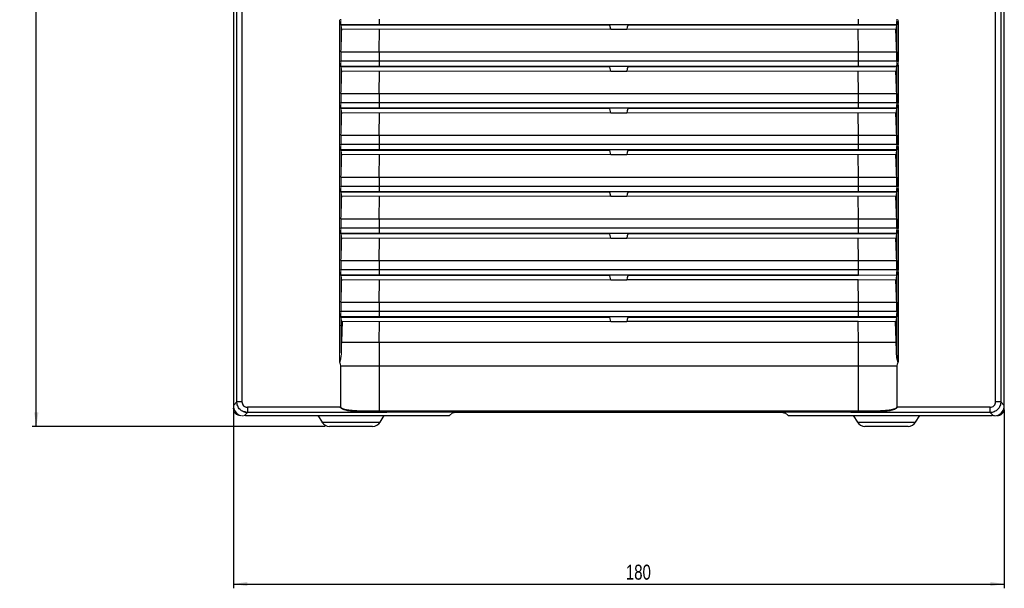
# Model space of a CAD drawing. Header units: millimetres. Extents: x -83 to 754, y -51 to 907.
# Tile 1 of 8: x -83 to 147, y -51 to 81. Entities that reach past the tile are written whole.
import ezdxf

# ---------------------------------------------------------------- set-up
doc = ezdxf.new("R2010")
doc.units = ezdxf.units.MM
doc.layers.add('DRAWINGS', color=7, linetype='Continuous')
doc.styles.add('SLDTEXTSTYLE0', font='TXT', dxfattribs={"width": 0.75})
doc.dimstyles.new('SLDDIMSTYLE0', dxfattribs={"dimtxt": 3.5, "dimasz": 3.302, "dimexe": 0, "dimexo": 0.0625, "dimgap": 0.875, "dimtad": 0, "dimtih": 1, "dimtoh": 1, "dimdec": 0, "dimrnd": 1e-09, "dimzin": 12, "dimdsep": 46, "dimtxsty": 'SLDTEXTSTYLE0', "dimsah": 1, "dimcen": 0.09, "dimadec": 0, "dimazin": 3, "dimtfac": 1, "dimtdec": 0, "dimtofl": 0, "dimtmove": 0, "dimatfit": 3, "dimfxl": 1, "dimfrac": 2, "dimtolj": 1, "dimtzin": 12, "dimarcsym": 0})

# ---------------------------------------------------------------- blocks, each defined once
blk = doc.blocks.new('_D')
at = {"layer": 'DRAWINGS'}
for p, q in [((-32.99, -9.58), (-32.99, -51.25)), ((147.01, -9.58), (147.01, -51.25)), ((-32.99, -50.25), (147.01, -50.25))]:
    blk.add_line(p, q, dxfattribs=at)
for points in [[(-32.99, -50.25), (-29.69, -50.75), (-29.69, -49.74)], [(147.01, -50.25), (143.71, -49.74), (143.71, -50.75)]]:
    blk.add_solid(points, dxfattribs=at)
at = {"layer": 'DRAWINGS', "insert": (58.64, -45.73), "char_height": 3.5, "attachment_point": 1, "style": 'SLDTEXTSTYLE0'}
blk.add_mtext('180', dxfattribs=at)
blk = doc.blocks.new('_D_1')
at = {"layer": 'DRAWINGS'}
for p, q in [((-31.5, 326.93), (-79.99, 326.93)), ((-78.99, 326.93), (-78.99, 157.6)), ((-78.99, -13.47), (-78.99, 152.05)), ((-11.52, -13.47), (-79.99, -13.47))]:
    blk.add_line(p, q, dxfattribs=at)
for points in [[(-78.99, 326.93), (-79.5, 323.63), (-78.48, 323.63)], [(-78.99, -13.47), (-78.48, -10.17), (-79.5, -10.17)]]:
    blk.add_solid(points, dxfattribs=at)
at = {"layer": 'DRAWINGS', "insert": (-82.87, 156.56), "char_height": 3.5, "attachment_point": 1, "style": 'SLDTEXTSTYLE0'}
blk.add_mtext('340', dxfattribs=at)

msp = doc.modelspace()

# ---------------------------------------------------------------- linework, layer by layer
at = {"color": 7, "linetype": 'Continuous', "lineweight": 25}
for p, q in [((-32.99, 279.05), (-32.99, -8.58)), ((147.01, -8.58), (147.01, 279.05)), ((-32.17, -7.76), (-32.17, 276.61)), ((-30.97, 276.5), (-30.97, -7.76)), ((144.99, -7.76), (144.99, 276.5)), ((146.19, 276.61), (146.19, -7.76)), ((121.95, 71.67), (121.95, 81.01)), ((122.25, 81.01), (122.25, 71.67)), ((1.04, 80.24), (-7.89, 80.24)), ((-7.87, 80.13), (-7.89, 80.24)), ((112.97, 80.24), (1.04, 80.24)), ((1.05, 80.13), (1.04, 80.24)), ((1.05, 73.92), (1.14, 79.17)), ((55.11, 79.17), (54.94, 80.08)), ((55.11, 79.17), (58.9, 79.17)), ((112.96, 73.92), (112.88, 79.17)), ((112.96, 80.13), (112.97, 80.24)), ((121.91, 80.24), (112.97, 80.24)), ((121.89, 80.13), (121.91, 80.24)), ((-7.87, 73.92), (1.05, 73.92)), ((1.05, 73.92), (112.96, 73.92)), ((112.96, 73.92), (121.89, 73.92)), ((-7.93, 71.83), (1.03, 71.83)), ((1.03, 71.83), (112.99, 71.83)), ((112.99, 71.83), (121.94, 71.83)), ((1.04, 70.51), (-7.89, 70.51)), ((-7.87, 70.4), (-7.89, 70.51)), ((112.97, 70.51), (1.04, 70.51)), ((1.05, 70.4), (1.04, 70.51)), ((1.05, 64.18), (1.14, 69.44)), ((55.11, 69.44), (54.94, 70.34)), ((55.11, 69.44), (58.9, 69.44)), ((112.96, 64.18), (112.88, 69.44)), ((112.96, 70.4), (112.97, 70.51)), ((121.91, 70.51), (112.97, 70.51)), ((121.89, 70.4), (121.91, 70.51)), ((121.95, 61.93), (121.95, 70.78)), ((122.25, 70.78), (122.25, 61.93)), ((-7.93, 62.09), (1.03, 62.09)), ((-7.87, 64.18), (1.05, 64.18)), ((1.03, 62.09), (112.99, 62.09)), ((1.05, 64.18), (112.96, 64.18)), ((112.96, 64.18), (121.89, 64.18)), ((112.99, 62.09), (121.94, 62.09)), ((1.04, 60.77), (-7.89, 60.77)), ((-7.87, 60.66), (-7.89, 60.77)), ((112.97, 60.77), (1.04, 60.77)), ((1.05, 60.66), (1.04, 60.77)), ((55.11, 59.7), (54.94, 60.61)), ((112.96, 60.66), (112.97, 60.77)), ((121.91, 60.77), (112.97, 60.77)), ((121.89, 60.66), (121.91, 60.77)), ((121.95, 61.04), (121.95, 61.53)), ((121.95, 52.2), (121.95, 61.04)), ((121.95, 61.04), (122.25, 61.04)), ((122.25, 61.53), (122.25, 61.04)), ((122.25, 61.04), (122.25, 52.2)), ((1.05, 54.44), (1.14, 59.7)), ((55.11, 59.7), (58.9, 59.7)), ((112.96, 54.44), (112.88, 59.7)), ((-7.87, 54.44), (1.05, 54.44)), ((1.05, 54.44), (112.96, 54.44)), ((112.96, 54.44), (121.89, 54.44)), ((-7.93, 52.35), (1.03, 52.35)), ((1.04, 51.03), (-7.89, 51.03)), ((-7.87, 50.92), (-7.89, 51.03)), ((1.03, 52.35), (112.99, 52.35)), ((112.97, 51.03), (1.04, 51.03)), ((1.05, 50.92), (1.04, 51.03)), ((55.11, 49.96), (54.94, 50.87)), ((112.96, 50.92), (112.97, 51.03)), ((121.91, 51.03), (112.97, 51.03)), ((112.99, 52.35), (121.94, 52.35)), ((121.89, 50.92), (121.91, 51.03)), ((121.95, 51.3), (121.95, 51.8)), ((121.95, 42.46), (121.95, 51.3)), ((121.95, 51.3), (122.25, 51.3)), ((122.25, 51.8), (122.25, 51.3)), ((122.25, 51.3), (122.25, 42.46)), ((1.05, 44.71), (1.14, 49.96)), ((55.11, 49.96), (58.9, 49.96)), ((112.96, 44.71), (112.88, 49.96)), ((-7.87, 44.71), (1.05, 44.71)), ((1.05, 44.71), (112.96, 44.71)), ((112.96, 44.71), (121.89, 44.71)), ((-7.93, 42.61), (1.03, 42.61)), ((1.03, 42.61), (112.99, 42.61)), ((112.99, 42.61), (121.94, 42.61)), ((121.95, 41.56), (121.95, 42.06)), ((121.95, 41.56), (122.25, 41.56)), ((121.95, 32.72), (121.95, 41.56)), ((122.25, 42.06), (122.25, 41.56)), ((122.25, 41.56), (122.25, 32.72)), ((1.04, 41.29), (-7.89, 41.29)), ((-7.87, 41.18), (-7.89, 41.29)), ((112.97, 41.29), (1.04, 41.29)), ((1.05, 41.18), (1.04, 41.29)), ((1.05, 34.97), (1.14, 40.22)), ((55.11, 40.22), (54.94, 41.13)), ((55.11, 40.22), (58.9, 40.22)), ((112.96, 34.97), (112.88, 40.22)), ((112.96, 41.18), (112.97, 41.29)), ((121.91, 41.29), (112.97, 41.29)), ((121.89, 41.18), (121.91, 41.29)), ((-7.87, 34.97), (1.05, 34.97)), ((1.05, 34.97), (112.96, 34.97)), ((112.96, 34.97), (121.89, 34.97)), ((-7.93, 32.87), (1.03, 32.87)), ((1.03, 32.87), (112.99, 32.87)), ((112.99, 32.87), (121.94, 32.87)), ((121.95, 31.82), (121.95, 32.32)), ((122.25, 32.32), (122.25, 31.82)), ((1.04, 31.55), (-7.89, 31.55)), ((-7.87, 31.44), (-7.89, 31.55)), ((112.97, 31.55), (1.04, 31.55)), ((1.05, 31.44), (1.04, 31.55)), ((1.05, 25.23), (1.14, 30.48)), ((55.11, 30.48), (54.94, 31.39)), ((55.11, 30.48), (58.9, 30.48)), ((112.96, 25.23), (112.88, 30.48)), ((112.96, 31.44), (112.97, 31.55)), ((121.91, 31.55), (112.97, 31.55)), ((121.89, 31.44), (121.91, 31.55)), ((121.95, 31.82), (122.25, 31.82)), ((121.95, 22.98), (121.95, 31.82)), ((122.25, 31.82), (122.25, 22.98)), ((-7.93, 23.14), (1.03, 23.14)), ((-7.87, 25.23), (1.05, 25.23)), ((1.03, 23.14), (112.99, 23.14)), ((1.05, 25.23), (112.96, 25.23)), ((112.96, 25.23), (121.89, 25.23)), ((112.99, 23.14), (121.94, 23.14)), ((1.04, 21.82), (-7.89, 21.82)), ((-7.87, 21.71), (-7.89, 21.82)), ((112.97, 21.82), (1.04, 21.82)), ((1.05, 21.71), (1.04, 21.82)), ((1.05, 15.49), (1.14, 20.75)), ((55.11, 20.75), (54.94, 21.65)), ((55.11, 20.75), (58.9, 20.75)), ((112.88, 20.75), (58.9, 20.75)), ((112.96, 21.71), (59.28, 21.71)), ((112.96, 15.49), (112.88, 20.75)), ((121.95, 22.09), (121.95, 22.58)), ((121.95, 13.24), (121.95, 22.09)), ((121.95, 22.09), (122.25, 22.09)), ((122.25, 22.58), (122.25, 22.09)), ((122.25, 22.09), (122.25, 13.24)), ((-7.87, 15.49), (1.05, 15.49)), ((1.05, 15.49), (112.96, 15.49)), ((112.96, 15.49), (121.89, 15.49)), ((-7.93, 13.4), (1.03, 13.4)), ((1.04, 12.08), (-7.89, 12.08)), ((-7.87, 11.97), (-7.89, 12.08)), ((1.03, 13.4), (112.99, 13.4)), ((112.97, 12.08), (1.04, 12.08)), ((1.05, 11.97), (1.04, 12.08)), ((55.11, 11.01), (54.94, 11.92)), ((112.96, 11.97), (59.28, 11.97)), ((112.96, 11.97), (112.97, 12.08)), ((121.91, 12.08), (112.97, 12.08)), ((112.99, 13.4), (121.94, 13.4)), ((121.89, 11.97), (121.91, 12.08)), ((121.95, 13.24), (122.25, 13.24)), ((121.95, 12.84), (122.25, 12.84)), ((121.95, 12.35), (121.95, 12.84)), ((121.95, 12.35), (122.25, 12.35)), ((121.95, 3.58), (121.95, 12.35)), ((122.25, 12.84), (122.25, 12.35)), ((122.25, 12.35), (122.25, 1.52)), ((1.06, 6.21), (1.14, 11.01)), ((55.11, 11.01), (58.9, 11.01)), ((112.88, 11.01), (58.9, 11.01)), ((112.96, 6.21), (112.88, 11.01)), ((-7.68, 6.21), (1.06, 6.21)), ((1.06, 6.21), (112.96, 6.21)), ((112.96, 6.21), (121.7, 6.21)), ((-7.93, 2.15), (-8.15, 2.15)), ((-7.99, 1.96), (-8.15, 1.96)), ((1.02, 0.59), (-7.92, 0.59)), ((113, 0.59), (1.02, 0.59)), ((1.02, 0.59), (1.02, -9.88)), ((113, -9.88), (113, 0.59)), ((121.94, 0.59), (113, 0.59)), ((122.1, 1.96), (122.02, 1.96)), ((-32.99, -8.58), (-32.17, -7.76)), ((-30.97, -7.76), (-32.17, -7.76)), ((146.19, -7.76), (144.99, -7.76)), ((146.19, -7.76), (147.01, -8.58)), ((-31.26, -10.97), (-31.21, -10.97)), ((-30.66, -10.98), (-30.72, -11.04)), ((-30.66, -9.97), (-30.16, -9.97)), ((-29.67, -10.25), (-30.39, -10.97)), ((-30.16, -10.97), (17.49, -10.97)), ((-13.25, -10.97), (-12.29, -12.49)), ((1.31, -12.49), (2.26, -10.97)), ((17.49, -10.97), (18.19, -10.3)), ((95.83, -10.3), (96.53, -10.97)), ((96.53, -10.97), (144.17, -10.97)), ((111.75, -10.97), (112.71, -12.49)), ((126.31, -12.49), (127.26, -10.97)), ((144.41, -10.97), (143.69, -10.25)), ((144.73, -11.04), (144.67, -10.98)), ((145.27, -10.97), (145.23, -10.97)), ((-5.49, -13.47), (-10.52, -13.47)), ((-0.47, -13.47), (-5.49, -13.47)), ((119.51, -13.47), (114.48, -13.47)), ((124.53, -13.47), (119.51, -13.47))]:
    msp.add_line(p, q, dxfattribs=at)
at = {"color": 144, "linetype": 'Continuous', "lineweight": 18}
for p, q in [((-32.99, 277.98), (-32.99, 4.03)), ((147.01, 277.98), (147.01, 4.03)), ((-8.24, 71.67), (-8.24, 81.01)), ((-7.93, 81.01), (-7.93, 71.67)), ((122.25, 81.01), (121.95, 81.01)), ((1.05, 80.13), (-7.87, 80.13)), ((1.14, 79.17), (-7.68, 79.17)), ((54.74, 80.13), (1.05, 80.13)), ((1.14, 79.17), (55.11, 79.17)), ((112.88, 79.17), (58.9, 79.17)), ((112.96, 80.13), (59.28, 80.13)), ((112.88, 79.17), (121.69, 79.17)), ((112.96, 80.13), (121.89, 80.13)), ((-8.24, 70.78), (-8.24, 71.27)), ((-7.93, 71.27), (-7.93, 70.78)), ((122.25, 71.67), (121.95, 71.67)), ((121.95, 70.78), (121.95, 71.27)), ((122.25, 71.27), (122.25, 70.78)), ((-8.24, 61.93), (-8.24, 70.78)), ((-7.93, 70.78), (-7.93, 61.93)), ((1.05, 70.4), (-7.87, 70.4)), ((1.14, 69.44), (-7.68, 69.44)), ((54.74, 70.4), (1.05, 70.4)), ((1.14, 69.44), (55.11, 69.44)), ((112.88, 69.44), (58.9, 69.44)), ((112.96, 70.4), (59.28, 70.4)), ((112.88, 69.44), (121.69, 69.44)), ((112.96, 70.4), (121.89, 70.4)), ((122.25, 70.78), (121.95, 70.78)), ((-8.24, 61.04), (-8.24, 61.53)), ((-8.24, 61.31), (-8.19, 60.78)), ((-8.24, 52.2), (-8.24, 61.04)), ((-8.19, 60.78), (-8.24, 60.68)), ((-7.93, 61.53), (-7.93, 61.04)), ((-7.93, 61.04), (-7.93, 52.2)), ((1.05, 60.66), (-7.87, 60.66)), ((54.74, 60.66), (1.05, 60.66)), ((112.96, 60.66), (59.28, 60.66)), ((112.96, 60.66), (121.89, 60.66)), ((122.25, 61.93), (121.95, 61.93)), ((122.25, 61.53), (121.95, 61.53)), ((1.14, 59.7), (-7.68, 59.7)), ((1.14, 59.7), (55.11, 59.7)), ((112.88, 59.7), (58.9, 59.7)), ((112.88, 59.7), (121.69, 59.7)), ((-8.24, 51.3), (-8.24, 51.8)), ((-8.24, 51.57), (-8.19, 51.04)), ((-8.24, 42.46), (-8.24, 51.3)), ((-8.19, 51.04), (-8.24, 50.94)), ((-7.93, 51.8), (-7.93, 51.3)), ((-7.93, 51.3), (-7.93, 42.46)), ((1.05, 50.92), (-7.87, 50.92)), ((54.74, 50.92), (1.05, 50.92)), ((112.96, 50.92), (59.28, 50.92)), ((112.96, 50.92), (121.89, 50.92)), ((121.95, 52.2), (122.25, 52.2)), ((121.95, 51.8), (122.25, 51.8)), ((1.14, 49.96), (-7.68, 49.96)), ((1.14, 49.96), (55.11, 49.96)), ((112.88, 49.96), (58.9, 49.96)), ((112.88, 49.96), (121.69, 49.96)), ((-8.24, 41.56), (-8.24, 42.06)), ((-8.24, 41.84), (-8.19, 41.3)), ((-8.24, 32.72), (-8.24, 41.56)), ((-7.93, 42.06), (-7.93, 41.56)), ((-7.93, 41.56), (-7.93, 32.72)), ((121.95, 42.46), (122.25, 42.46)), ((121.95, 42.06), (122.25, 42.06)), ((-8.19, 41.3), (-8.24, 41.21)), ((1.05, 41.18), (-7.87, 41.18)), ((1.14, 40.22), (-7.68, 40.22)), ((54.74, 41.18), (1.05, 41.18)), ((1.14, 40.22), (55.11, 40.22)), ((112.88, 40.22), (58.9, 40.22)), ((112.96, 41.18), (59.28, 41.18)), ((112.88, 40.22), (121.69, 40.22)), ((112.96, 41.18), (121.89, 41.18)), ((-8.24, 31.82), (-8.24, 32.32)), ((-7.93, 32.32), (-7.93, 31.82)), ((121.95, 32.72), (122.25, 32.72)), ((121.95, 32.32), (122.25, 32.32)), ((-8.24, 22.98), (-8.24, 31.82)), ((-7.93, 31.82), (-7.93, 22.98)), ((1.05, 31.44), (-7.87, 31.44)), ((1.14, 30.48), (-7.68, 30.48)), ((54.74, 31.44), (1.05, 31.44)), ((1.14, 30.48), (55.11, 30.48)), ((112.88, 30.48), (58.9, 30.48)), ((112.96, 31.44), (59.28, 31.44)), ((112.88, 30.48), (121.69, 30.48)), ((112.96, 31.44), (121.89, 31.44)), ((-8.24, 22.09), (-8.24, 22.58)), ((-8.24, 13.24), (-8.24, 22.09)), ((-7.93, 22.58), (-7.93, 22.09)), ((-7.93, 22.09), (-7.93, 13.24)), ((1.05, 21.71), (-7.87, 21.71)), ((1.14, 20.75), (-7.68, 20.75)), ((54.74, 21.71), (1.05, 21.71)), ((1.14, 20.75), (55.11, 20.75)), ((112.88, 20.75), (121.69, 20.75)), ((112.96, 21.71), (112.97, 21.82)), ((121.91, 21.82), (112.97, 21.82)), ((121.89, 21.71), (121.91, 21.82)), ((121.95, 22.98), (122.25, 22.98)), ((121.95, 22.58), (122.25, 22.58)), ((-8.24, 12.35), (-8.24, 12.84)), ((-8.24, 1.52), (-8.24, 12.35)), ((-7.93, 12.84), (-7.93, 12.35)), ((-7.93, 12.35), (-7.93, 3.58)), ((1.05, 11.97), (-7.87, 11.97)), ((54.74, 11.97), (1.05, 11.97)), ((112.96, 11.97), (121.89, 11.97)), ((-8.24, 10.07), (-7.93, 10.07)), ((-7.73, 10.07), (-7.55, 10.07)), ((1.14, 11.01), (-7.51, 11.01)), ((1.14, 11.01), (55.11, 11.01)), ((112.88, 11.01), (121.52, 11.01)), ((121.56, 10.07), (121.74, 10.07)), ((-8.12, 3.15), (-8.24, 3.19)), ((-8.24, 3.1), (-8.15, 3.07)), ((-8.15, 3.07), (-8.15, 1.52)), ((-7.97, -8.96), (-7.97, 0.59)), ((-7.92, 0.59), (-7.92, -8.96)), ((121.94, -8.96), (121.94, 0.59)), ((121.99, 0.59), (121.99, -8.96)), ((-7.92, -8.96), (-7.97, -8.96)), ((121.99, -7.94), (121.94, -7.94)), ((121.94, -8.96), (121.99, -8.96)), ((-31.26, -10.95), (-31.26, -10.97))]:
    msp.add_line(p, q, dxfattribs=at)
at = {"color": 8, "linetype": 'Continuous', "lineweight": 25}
for p, q in [((-7.92, -7.94), (-7.97, -7.94)), ((-7.97, -8.44), (-7.92, -8.44)), ((121.99, -7.51), (121.94, -7.51)), ((121.94, -8.44), (121.99, -8.44)), ((-32.9, -9.23), (-32.99, -9.23)), ((145.27, -10.95), (145.27, -10.97)), ((146.92, -9.23), (147.01, -9.23)), ((-12.29, -12.49), (-5.49, -12.49)), ((-5.49, -12.49), (1.31, -12.49)), ((112.71, -12.49), (119.51, -12.49)), ((119.51, -12.49), (126.31, -12.49))]:
    msp.add_line(p, q, dxfattribs=at)
at = {"color": 7, "linetype": 'Continuous', "lineweight": 25, "flags": 128}
for points in [[(59.08, 80.08), (58.99, 79.64), (58.9, 79.17)], [(59.08, 70.34), (58.99, 69.91), (58.9, 69.44)], [(59.08, 60.61), (58.99, 60.17), (58.9, 59.7)], [(59.08, 50.87), (58.99, 50.43), (58.9, 49.96)], [(59.08, 41.13), (58.99, 40.69), (58.9, 40.22)], [(59.08, 31.39), (58.99, 30.95), (58.9, 30.48)], [(59.08, 21.65), (58.99, 21.22), (58.9, 20.75)], [(59.08, 11.92), (58.99, 11.48), (58.9, 11.01)]]:
    msp.add_lwpolyline(points, dxfattribs=at)
at = {"color": 7, "linetype": 'Continuous', "lineweight": 25}
for centre, radius, start, end in [((23.69, 81.18), 22.66, 179.0366, 182.3728), ((90.33, 81.18), 22.66, 357.6272, 0.9634), ((290.79, 69.26), 289.77, 179.0782, 179.4923), ((-176.77, 69.26), 289.77, 0.5077, 0.9218), ((23.69, 71.44), 22.66, 179.0366, 182.3728), ((90.33, 71.44), 22.66, 357.6272, 0.9634), ((23.69, 61.71), 22.66, 179.0366, 182.3728), ((290.79, 59.52), 289.77, 179.0782, 179.4923), ((-176.77, 59.52), 289.77, 0.5077, 0.9218), ((90.33, 61.71), 22.66, 357.6272, 0.9634), ((290.79, 49.78), 289.77, 179.0782, 179.4923), ((-176.77, 49.78), 289.77, 0.5077, 0.9218), ((23.69, 51.97), 22.66, 179.0366, 182.3728), ((90.33, 51.97), 22.66, 357.6272, 0.9634), ((290.79, 40.04), 289.77, 179.0782, 179.4923), ((-176.77, 40.04), 289.77, 0.5077, 0.9218), ((23.69, 42.23), 22.66, 179.0366, 182.3728), ((90.33, 42.23), 22.66, 357.6272, 0.9634), ((290.79, 30.31), 289.77, 179.0782, 179.4923), ((-176.77, 30.31), 289.77, 0.5077, 0.9218), ((23.69, 32.49), 22.66, 179.0366, 182.3728), ((90.33, 32.49), 22.66, 357.6272, 0.9634), ((23.69, 22.75), 22.66, 179.0366, 182.3728), ((290.79, 20.57), 289.77, 179.0782, 179.4923), ((-176.77, 20.57), 289.77, 0.5077, 0.9218), ((90.33, 22.75), 22.66, 357.6272, 0.9634), ((290.79, 10.83), 289.77, 179.0782, 179.4923), ((-176.77, 10.83), 289.77, 0.5077, 0.9218), ((23.69, 13.02), 22.66, 179.0366, 182.3728), ((90.33, 13.02), 22.66, 357.6272, 0.9634), ((354.85, 0.78), 353.83, 179.1207, 180.0322), ((-240.84, 0.78), 353.83, 359.9678, 0.8793), ((-20.22, -9.27), 9.5, 178.3612, 185.8989), ((134.24, -9.27), 9.5, 354.1011, 1.6388), ((5.79, -9.93), 4.78, 179.4217, 182.9417), ((108.22, -9.93), 4.78, 357.0583, 0.5783), ((145.27, -9.23), 1.74, 270, 0), ((-10.52, -11.37), 2.1, 212.1523, 270), ((-0.47, -11.37), 2.1, 270, 327.8477), ((114.48, -11.37), 2.1, 212.1523, 270), ((124.53, -11.37), 2.1, 270, 327.8477)]:
    msp.add_arc(centre, radius, start, end, dxfattribs=at)
at = {"color": 144, "linetype": 'Continuous', "lineweight": 18}
msp.add_arc((-31.26, -9.23), 1.74, 180, 270, dxfattribs=at)
at = {"color": 7, "linetype": 'Continuous', "lineweight": 25}
for centre, major_axis, ratio, start_param, end_param in [((-30.49, -8.57), (-1.77, -1.77), 0.997265, 5.499157, 6.775068), ((57.01, -131.22), (2335, 0), 0.05238, 1.598628, 1.607947), ((57.01, -131.22), (2335, 0), 0.05238, 1.533646, 1.542965), ((144.5, -8.57), (1.77, -1.77), 0.997265, 5.789584, 7.067214), ((57.01, -132.47), (2333.75, 0), 0.052408, 1.533646, 1.607947), ((57.01, -132.81), (2338.46, 0), 0.052408, 1.554406, 1.587187), ((144.17, -10.99), (0.5, 0), 0.052408, 1.080472, 1.570796)]:
    msp.add_ellipse(centre, major_axis=major_axis, ratio=ratio, start_param=start_param, end_param=end_param, dxfattribs=at)
at = {"color": 144, "linetype": 'Continuous', "lineweight": 18}
msp.add_ellipse((-30.16, -10.99), major_axis=(0.5, 0), ratio=0.052408, start_param=1.570796, end_param=2.051543, dxfattribs=at)
for points, knots in [([(-8.24, 81.01), (-8.24, 81.02), (-8.24, 81.04), (-8.24, 81.05), (-8.24, 81.17), (-8.24, 81.29), (-8.24, 81.41)], [0, 0, 0, 0, 0.0000421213, 0.0000421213, 0.0000421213, 0.0003999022, 0.0003999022, 0.0003999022, 0.0003999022]), ([(122.25, 81.41), (122.25, 81.4), (122.25, 81.38), (122.25, 81.37), (122.25, 81.25), (122.25, 81.13), (122.25, 81.01)], [0, 0, 0, 0, 0.0000421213, 0.0000421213, 0.0000421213, 0.0003999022, 0.0003999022, 0.0003999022, 0.0003999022]), ([(54.74, 80.13), (54.79, 80.13), (54.84, 80.13), (54.91, 80.11), (54.93, 80.1), (54.94, 80.08)], [0, 0, 0, 0, 0.5, 0.5, 1, 1, 1, 1]), ([(59.08, 80.08), (59.08, 80.1), (59.1, 80.11), (59.18, 80.13), (59.23, 80.13), (59.28, 80.13)], [0, 0, 0, 0, 0.5, 0.5, 1, 1, 1, 1]), ([(-8.24, 71.27), (-8.24, 71.29), (-8.24, 71.3), (-8.24, 71.31), (-8.24, 71.43), (-8.24, 71.55), (-8.24, 71.67)], [0, 0, 0, 0, 0.0000421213, 0.0000421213, 0.0000421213, 0.0003999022, 0.0003999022, 0.0003999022, 0.0003999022]), ([(122.25, 71.67), (122.25, 71.66), (122.25, 71.64), (122.25, 71.63), (122.25, 71.51), (122.25, 71.39), (122.25, 71.27)], [0, 0, 0, 0, 0.0000421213, 0.0000421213, 0.0000421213, 0.0003999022, 0.0003999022, 0.0003999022, 0.0003999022]), ([(54.74, 70.4), (54.79, 70.4), (54.84, 70.39), (54.91, 70.37), (54.93, 70.36), (54.94, 70.34)], [0, 0, 0, 0, 0.5, 0.5, 1, 1, 1, 1]), ([(59.08, 70.34), (59.08, 70.36), (59.1, 70.37), (59.18, 70.39), (59.23, 70.4), (59.28, 70.4)], [0, 0, 0, 0, 0.5, 0.5, 1, 1, 1, 1]), ([(-8.24, 61.53), (-8.24, 61.55), (-8.24, 61.56), (-8.24, 61.58), (-8.24, 61.7), (-8.24, 61.81), (-8.24, 61.93)], [0, 0, 0, 0, 0.0000421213, 0.0000421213, 0.0000421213, 0.0003999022, 0.0003999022, 0.0003999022, 0.0003999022]), ([(54.74, 60.66), (54.79, 60.66), (54.84, 60.65), (54.91, 60.63), (54.93, 60.62), (54.94, 60.61)], [0, 0, 0, 0, 0.5, 0.5, 1, 1, 1, 1]), ([(59.08, 60.61), (59.08, 60.62), (59.1, 60.63), (59.18, 60.65), (59.23, 60.66), (59.28, 60.66)], [0, 0, 0, 0, 0.5, 0.5, 1, 1, 1, 1]), ([(122.25, 61.93), (122.25, 61.92), (122.25, 61.91), (122.25, 61.89), (122.25, 61.77), (122.25, 61.65), (122.25, 61.53)], [0, 0, 0, 0, 0.0000421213, 0.0000421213, 0.0000421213, 0.0003999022, 0.0003999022, 0.0003999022, 0.0003999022]), ([(-8.24, 51.8), (-8.24, 51.81), (-8.24, 51.82), (-8.24, 51.84), (-8.24, 51.96), (-8.24, 52.08), (-8.24, 52.2)], [0, 0, 0, 0, 0.0000421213, 0.0000421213, 0.0000421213, 0.0003999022, 0.0003999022, 0.0003999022, 0.0003999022]), ([(54.74, 50.92), (54.79, 50.92), (54.84, 50.91), (54.91, 50.89), (54.93, 50.88), (54.94, 50.87)], [0, 0, 0, 0, 0.5, 0.5, 1, 1, 1, 1]), ([(59.08, 50.87), (59.08, 50.88), (59.1, 50.89), (59.18, 50.91), (59.23, 50.92), (59.28, 50.92)], [0, 0, 0, 0, 0.5, 0.5, 1, 1, 1, 1]), ([(122.25, 52.2), (122.25, 52.18), (122.25, 52.17), (122.25, 52.15), (122.25, 52.03), (122.25, 51.92), (122.25, 51.8)], [0, 0, 0, 0, 0.0000421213, 0.0000421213, 0.0000421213, 0.0003999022, 0.0003999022, 0.0003999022, 0.0003999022]), ([(-8.24, 42.06), (-8.24, 42.07), (-8.24, 42.09), (-8.24, 42.1), (-8.24, 42.22), (-8.24, 42.34), (-8.24, 42.46)], [0, 0, 0, 0, 0.0000421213, 0.0000421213, 0.0000421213, 0.0003999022, 0.0003999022, 0.0003999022, 0.0003999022]), ([(122.25, 42.46), (122.25, 42.44), (122.25, 42.43), (122.25, 42.42), (122.25, 42.3), (122.25, 42.18), (122.25, 42.06)], [0, 0, 0, 0, 0.0000421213, 0.0000421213, 0.0000421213, 0.0003999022, 0.0003999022, 0.0003999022, 0.0003999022]), ([(54.74, 41.18), (54.79, 41.18), (54.84, 41.18), (54.91, 41.16), (54.93, 41.14), (54.94, 41.13)], [0, 0, 0, 0, 0.5, 0.5, 1, 1, 1, 1]), ([(59.08, 41.13), (59.08, 41.14), (59.1, 41.16), (59.18, 41.18), (59.23, 41.18), (59.28, 41.18)], [0, 0, 0, 0, 0.5, 0.5, 1, 1, 1, 1]), ([(-8.24, 32.32), (-8.24, 32.33), (-8.24, 32.35), (-8.24, 32.36), (-8.24, 32.48), (-8.24, 32.6), (-8.24, 32.72)], [0, 0, 0, 0, 0.0000421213, 0.0000421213, 0.0000421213, 0.0003999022, 0.0003999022, 0.0003999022, 0.0003999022]), ([(122.25, 32.72), (122.25, 32.71), (122.25, 32.69), (122.25, 32.68), (122.25, 32.56), (122.25, 32.44), (122.25, 32.32)], [0, 0, 0, 0, 0.0000421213, 0.0000421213, 0.0000421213, 0.0003999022, 0.0003999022, 0.0003999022, 0.0003999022]), ([(54.74, 31.44), (54.79, 31.44), (54.84, 31.44), (54.91, 31.42), (54.93, 31.41), (54.94, 31.39)], [0, 0, 0, 0, 0.5, 0.5, 1, 1, 1, 1]), ([(59.08, 31.39), (59.08, 31.41), (59.1, 31.42), (59.18, 31.44), (59.23, 31.44), (59.28, 31.44)], [0, 0, 0, 0, 0.5, 0.5, 1, 1, 1, 1]), ([(-8.24, 22.58), (-8.24, 22.6), (-8.24, 22.61), (-8.24, 22.62), (-8.24, 22.74), (-8.24, 22.86), (-8.24, 22.98)], [0, 0, 0, 0, 0.0000421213, 0.0000421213, 0.0000421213, 0.0003999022, 0.0003999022, 0.0003999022, 0.0003999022]), ([(54.74, 21.71), (54.79, 21.71), (54.84, 21.7), (54.91, 21.68), (54.93, 21.67), (54.94, 21.65)], [0, 0, 0, 0, 0.5, 0.5, 1, 1, 1, 1]), ([(59.08, 21.65), (59.08, 21.67), (59.1, 21.68), (59.18, 21.7), (59.23, 21.71), (59.28, 21.71)], [0, 0, 0, 0, 0.5, 0.5, 1, 1, 1, 1]), ([(122.25, 22.98), (122.25, 22.97), (122.25, 22.95), (122.25, 22.94), (122.25, 22.82), (122.25, 22.7), (122.25, 22.58)], [0, 0, 0, 0, 0.0000421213, 0.0000421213, 0.0000421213, 0.0003999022, 0.0003999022, 0.0003999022, 0.0003999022]), ([(-8.24, 12.84), (-8.24, 12.86), (-8.24, 12.87), (-8.24, 12.89), (-8.24, 13.01), (-8.24, 13.12), (-8.24, 13.24)], [0, 0, 0, 0, 0.0000421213, 0.0000421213, 0.0000421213, 0.0003999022, 0.0003999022, 0.0003999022, 0.0003999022]), ([(54.74, 11.97), (54.79, 11.97), (54.84, 11.96), (54.91, 11.94), (54.93, 11.93), (54.94, 11.92)], [0, 0, 0, 0, 0.5, 0.5, 1, 1, 1, 1]), ([(59.08, 11.92), (59.08, 11.93), (59.1, 11.94), (59.18, 11.96), (59.23, 11.97), (59.28, 11.97)], [0, 0, 0, 0, 0.5, 0.5, 1, 1, 1, 1]), ([(-7.51, 11.01), (-7.51, 10.9), (-7.51, 10.79), (-7.52, 10.68), (-7.53, 10.24), (-7.55, 9.8), (-7.57, 9.36), (-7.6, 8.31), (-7.64, 7.26), (-7.68, 6.21)], [0, 0, 0, 0, 0.0004, 0.0004, 0.0004, 0.002, 0.002, 0.002, 0.005829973, 0.005829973, 0.005829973, 0.005829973]), ([(121.7, 6.21), (121.69, 6.32), (121.69, 6.43), (121.68, 6.54), (121.67, 6.98), (121.65, 7.42), (121.64, 7.86), (121.6, 8.91), (121.56, 9.96), (121.52, 11.01)], [0, 0, 0, 0, 0.0004, 0.0004, 0.0004, 0.002, 0.002, 0.002, 0.005829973, 0.005829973, 0.005829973, 0.005829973]), ([(-7.76, 3.52), (-7.76, 3.18), (-7.8, 2.85), (-7.89, 2.33), (-7.92, 2.16), (-7.99, 1.91), (-8.01, 1.83), (-8.05, 1.7), (-8.07, 1.66), (-8.1, 1.6), (-8.11, 1.58), (-8.14, 1.55), (-8.15, 1.53), (-8.17, 1.53)], [0, 0, 0, 0, 0.5, 0.5, 0.75, 0.75, 0.875, 0.875, 0.9375, 0.9375, 0.96875, 0.96875, 1, 1, 1, 1]), ([(122.19, 1.53), (122.17, 1.53), (122.15, 1.55), (122.13, 1.58), (122.11, 1.6), (122.08, 1.66), (122.07, 1.7), (122.03, 1.83), (122, 1.91), (121.94, 2.16), (121.9, 2.33), (121.82, 2.84), (121.78, 3.18), (121.77, 3.52)], [0, 0, 0, 0, 0.03125, 0.03125, 0.0625, 0.0625, 0.125, 0.125, 0.25, 0.25, 0.5, 0.5, 1, 1, 1, 1]), ([(121.95, 3.58), (121.95, 3.24), (121.97, 2.9), (122.02, 2.38), (122.04, 2.21), (122.08, 1.96), (122.09, 1.87), (122.12, 1.74), (122.13, 1.7), (122.15, 1.64), (122.15, 1.62), (122.16, 1.59), (122.17, 1.58), (122.18, 1.56), (122.18, 1.55), (122.2, 1.54)], [0, 0, 0, 0, 0.5, 0.5, 0.75, 0.75, 0.875, 0.875, 0.9375, 0.9375, 0.96875, 0.96875, 0.984375, 0.984375, 1, 1, 1, 1]), ([(-7.97, 0.59), (-7.97, 0.75), (-8, 0.91), (-8.09, 1.23), (-8.16, 1.38), (-8.24, 1.52)], [0, 0, 0, 0, 0.5, 0.5, 1, 1, 1, 1]), ([(-8.17, 1.53), (-8.1, 1.38), (-8.03, 1.23), (-7.94, 0.91), (-7.92, 0.75), (-7.92, 0.59)], [0, 0, 0, 0, 0.5, 0.5, 1, 1, 1, 1]), ([(121.94, 0.59), (121.94, 0.75), (121.96, 0.91), (122.05, 1.23), (122.11, 1.38), (122.19, 1.53)], [0, 0, 0, 0, 0.5, 0.5, 1, 1, 1, 1]), ([(122.25, 1.52), (122.17, 1.38), (122.11, 1.23), (122.01, 0.91), (121.99, 0.75), (121.99, 0.59)], [0, 0, 0, 0, 0.5, 0.5, 1, 1, 1, 1]), ([(122.2, 1.54), (122.21, 1.54), (122.23, 1.53), (122.24, 1.52), (122.25, 1.52), (122.25, 1.52), (122.25, 1.52)], [0, 0, 0, 0, 0.0000541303, 0.0000541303, 0.0000541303, 0.00006381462, 0.00006381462, 0.00006381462, 0.00006381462]), ([(-31.22, -10.97), (-31.09, -11), (-30.97, -11.03), (-30.78, -11.04), (-30.72, -11.04), (-30.72, -11.04)], [0, 0, 0, 0, 0.5, 0.5, 1, 1, 1, 1]), ([(18.19, -10.3), (18.2, -10.29), (18.25, -10.29), (18.43, -10.28), (18.56, -10.27), (18.68, -10.27)], [0, 0, 0, 0, 0.5, 0.5, 1, 1, 1, 1]), ([(144.73, -11.04), (144.74, -11.04), (144.79, -11.05), (144.98, -11.03), (145.1, -11), (145.23, -10.97)], [0, 0, 0, 0, 0.5, 0.5, 1, 1, 1, 1])]:
    msp.add_open_spline(points, degree=3, knots=knots, dxfattribs=at)
at = {"color": 7, "linetype": 'Continuous', "lineweight": 25}
for points in [[(-7.93, 81.41), (-7.93, 81.46), (-7.93, 81.51), (-7.93, 81.56)], [(121.94, 81.56), (121.94, 81.51), (121.94, 81.46), (121.95, 81.41)], [(-7.87, 73.92), (-7.81, 75.67), (-7.74, 77.42), (-7.68, 79.17)], [(121.89, 73.92), (121.82, 75.67), (121.76, 77.42), (121.69, 79.17)], [(-7.87, 73.92), (-7.89, 73.26), (-7.91, 72.56), (-7.93, 71.83)], [(121.89, 73.92), (121.91, 73.27), (121.93, 72.57), (121.94, 71.83)], [(-7.93, 71.67), (-7.93, 71.72), (-7.93, 71.78), (-7.93, 71.83)], [(121.94, 71.83), (121.94, 71.78), (121.94, 71.72), (121.95, 71.67)], [(-7.87, 64.18), (-7.81, 65.93), (-7.74, 67.68), (-7.68, 69.44)], [(121.89, 64.18), (121.82, 65.93), (121.76, 67.68), (121.69, 69.44)], [(-7.87, 64.18), (-7.89, 63.52), (-7.91, 62.83), (-7.93, 62.09)], [(-7.93, 61.93), (-7.93, 61.99), (-7.93, 62.04), (-7.93, 62.09)], [(121.89, 64.18), (121.91, 63.53), (121.93, 62.83), (121.94, 62.09)], [(121.94, 62.09), (121.94, 62.04), (121.94, 61.99), (121.95, 61.93)], [(-7.87, 54.44), (-7.81, 56.19), (-7.74, 57.95), (-7.68, 59.7)], [(121.89, 54.44), (121.82, 56.19), (121.76, 57.95), (121.69, 59.7)], [(-7.87, 54.44), (-7.89, 53.79), (-7.91, 53.09), (-7.93, 52.35)], [(121.89, 54.44), (121.91, 53.79), (121.93, 53.1), (121.94, 52.35)], [(-7.93, 52.2), (-7.93, 52.25), (-7.93, 52.3), (-7.93, 52.35)], [(121.94, 52.35), (121.94, 52.3), (121.94, 52.25), (121.95, 52.2)], [(-7.87, 44.71), (-7.81, 46.46), (-7.74, 48.21), (-7.68, 49.96)], [(121.89, 44.71), (121.82, 46.46), (121.76, 48.21), (121.69, 49.96)], [(-7.87, 44.71), (-7.89, 44.05), (-7.91, 43.35), (-7.93, 42.61)], [(121.89, 44.71), (121.91, 44.06), (121.93, 43.36), (121.94, 42.61)], [(-7.93, 42.46), (-7.93, 42.51), (-7.93, 42.56), (-7.93, 42.61)], [(121.94, 42.61), (121.94, 42.56), (121.94, 42.51), (121.95, 42.46)], [(-7.87, 34.97), (-7.81, 36.72), (-7.74, 38.47), (-7.68, 40.22)], [(121.89, 34.97), (121.82, 36.72), (121.76, 38.47), (121.69, 40.22)], [(-7.87, 34.97), (-7.89, 34.31), (-7.91, 33.61), (-7.93, 32.87)], [(121.89, 34.97), (121.91, 34.32), (121.93, 33.62), (121.94, 32.87)], [(-7.93, 32.72), (-7.93, 32.77), (-7.93, 32.82), (-7.93, 32.87)], [(121.94, 32.87), (121.94, 32.82), (121.94, 32.77), (121.95, 32.72)], [(-7.87, 25.23), (-7.81, 26.98), (-7.74, 28.73), (-7.68, 30.48)], [(121.89, 25.23), (121.82, 26.98), (121.76, 28.73), (121.69, 30.48)], [(-7.87, 25.23), (-7.89, 24.57), (-7.91, 23.87), (-7.93, 23.14)], [(-7.93, 22.98), (-7.93, 23.03), (-7.93, 23.09), (-7.93, 23.14)], [(121.89, 25.23), (121.91, 24.58), (121.93, 23.88), (121.94, 23.14)], [(121.94, 23.14), (121.94, 23.09), (121.94, 23.03), (121.95, 22.98)], [(-7.87, 15.49), (-7.81, 17.24), (-7.74, 18.99), (-7.68, 20.75)], [(121.89, 15.49), (121.82, 17.24), (121.76, 18.99), (121.69, 20.75)], [(-7.87, 15.49), (-7.89, 14.83), (-7.91, 14.14), (-7.93, 13.4)], [(121.89, 15.49), (121.91, 14.84), (121.93, 14.14), (121.94, 13.4)], [(-7.93, 13.24), (-7.93, 13.3), (-7.93, 13.35), (-7.93, 13.4)], [(121.94, 13.4), (121.94, 13.35), (121.94, 13.3), (121.95, 13.24)], [(121.95, 13.24), (121.95, 13.11), (121.95, 12.98), (121.95, 12.84)], [(144.67, -10.98), (144.66, -10.97), (144.56, -10.98), (144.41, -10.97)]]:
    msp.add_open_spline(points, degree=3, dxfattribs=at)
at = {"color": 144, "linetype": 'Continuous', "lineweight": 18}
for points in [[(-7.93, 81.01), (-7.93, 81.14), (-7.93, 81.28), (-7.93, 81.41)], [(121.95, 81.41), (121.95, 81.28), (121.95, 81.14), (121.95, 81.01)], [(-7.68, 79.17), (-7.74, 79.49), (-7.81, 79.81), (-7.87, 80.13)], [(121.69, 79.17), (121.76, 79.49), (121.82, 79.81), (121.89, 80.13)], [(-7.93, 71.27), (-7.93, 71.4), (-7.93, 71.54), (-7.93, 71.67)], [(121.95, 71.67), (121.95, 71.54), (121.95, 71.4), (121.95, 71.27)], [(-7.68, 69.44), (-7.74, 69.76), (-7.81, 70.08), (-7.87, 70.4)], [(121.69, 69.44), (121.76, 69.76), (121.82, 70.08), (121.89, 70.4)], [(-7.93, 61.53), (-7.93, 61.67), (-7.93, 61.8), (-7.93, 61.93)], [(-7.68, 59.7), (-7.74, 60.02), (-7.81, 60.34), (-7.87, 60.66)], [(121.69, 59.7), (121.76, 60.02), (121.82, 60.34), (121.89, 60.66)], [(121.95, 61.93), (121.95, 61.8), (121.95, 61.67), (121.95, 61.53)], [(-7.93, 51.8), (-7.93, 51.93), (-7.93, 52.06), (-7.93, 52.2)], [(-7.68, 49.96), (-7.74, 50.28), (-7.81, 50.6), (-7.87, 50.92)], [(121.69, 49.96), (121.76, 50.28), (121.82, 50.6), (121.89, 50.92)], [(121.95, 52.2), (121.95, 52.06), (121.95, 51.93), (121.95, 51.8)], [(-7.93, 42.06), (-7.93, 42.19), (-7.93, 42.33), (-7.93, 42.46)], [(121.95, 42.46), (121.95, 42.33), (121.95, 42.19), (121.95, 42.06)], [(-7.68, 40.22), (-7.74, 40.54), (-7.81, 40.86), (-7.87, 41.18)], [(121.69, 40.22), (121.76, 40.54), (121.82, 40.86), (121.89, 41.18)], [(-7.93, 32.32), (-7.93, 32.45), (-7.93, 32.59), (-7.93, 32.72)], [(121.95, 32.72), (121.95, 32.59), (121.95, 32.45), (121.95, 32.32)], [(-7.68, 30.48), (-7.74, 30.8), (-7.81, 31.12), (-7.87, 31.44)], [(121.69, 30.48), (121.76, 30.8), (121.82, 31.12), (121.89, 31.44)], [(-7.93, 22.58), (-7.93, 22.71), (-7.93, 22.85), (-7.93, 22.98)], [(-7.68, 20.75), (-7.74, 21.07), (-7.81, 21.39), (-7.87, 21.71)], [(121.69, 20.75), (121.76, 21.07), (121.82, 21.39), (121.89, 21.71)], [(121.95, 22.98), (121.95, 22.85), (121.95, 22.71), (121.95, 22.58)], [(-7.93, 12.84), (-7.93, 12.98), (-7.93, 13.11), (-7.93, 13.24)], [(-7.69, 11.06), (-7.75, 11.36), (-7.81, 11.66), (-7.87, 11.97)], [(121.7, 11.06), (121.76, 11.36), (121.82, 11.66), (121.89, 11.97)], [(-7.86, 6.33), (-7.8, 7.9), (-7.74, 9.48), (-7.69, 11.06)], [(121.7, 11.06), (121.76, 9.48), (121.82, 7.9), (121.88, 6.33)], [(-7.93, 3.58), (-7.91, 4.56), (-7.89, 5.48), (-7.86, 6.33)], [(-7.68, 6.21), (-7.71, 5.39), (-7.74, 4.48), (-7.76, 3.52)], [(121.77, 3.52), (121.75, 4.48), (121.73, 5.39), (121.7, 6.21)], [(121.88, 6.33), (121.91, 5.48), (121.93, 4.56), (121.95, 3.58)], [(-8.07, 3.14), (-8.09, 3.14), (-8.1, 3.14), (-8.12, 3.15)], [(-30.39, -10.97), (-30.55, -10.98), (-30.65, -10.97), (-30.66, -10.98)]]:
    msp.add_open_spline(points, degree=3, dxfattribs=at)
at = {"color": 7, "linetype": 'Continuous', "lineweight": 25}
for points, knots in [([(-7.89, 80.24), (-7.9, 80.29), (-7.91, 80.39), (-7.92, 80.66), (-7.93, 80.83), (-7.93, 81.01)], [0, 0, 0, 0, 0.5, 0.5, 1, 1, 1, 1]), ([(121.95, 81.01), (121.94, 80.83), (121.94, 80.66), (121.93, 80.39), (121.92, 80.29), (121.91, 80.24)], [0, 0, 0, 0, 0.5, 0.5, 1, 1, 1, 1]), ([(-7.89, 70.51), (-7.9, 70.55), (-7.91, 70.65), (-7.92, 70.92), (-7.93, 71.09), (-7.93, 71.27)], [0, 0, 0, 0, 0.5, 0.5, 1, 1, 1, 1]), ([(121.95, 71.27), (121.94, 71.09), (121.94, 70.92), (121.93, 70.65), (121.92, 70.55), (121.91, 70.51)], [0, 0, 0, 0, 0.5, 0.5, 1, 1, 1, 1]), ([(-7.89, 60.77), (-7.9, 60.82), (-7.91, 60.91), (-7.92, 61.18), (-7.93, 61.35), (-7.93, 61.53)], [0, 0, 0, 0, 0.5, 0.5, 1, 1, 1, 1]), ([(121.95, 61.53), (121.94, 61.35), (121.94, 61.18), (121.93, 60.91), (121.92, 60.82), (121.91, 60.77)], [0, 0, 0, 0, 0.5, 0.5, 1, 1, 1, 1]), ([(-7.89, 51.03), (-7.9, 51.08), (-7.91, 51.18), (-7.92, 51.44), (-7.93, 51.61), (-7.93, 51.8)], [0, 0, 0, 0, 0.5, 0.5, 1, 1, 1, 1]), ([(121.95, 51.8), (121.94, 51.61), (121.94, 51.44), (121.93, 51.17), (121.92, 51.08), (121.91, 51.03)], [0, 0, 0, 0, 0.5, 0.5, 1, 1, 1, 1]), ([(-7.89, 41.29), (-7.9, 41.34), (-7.91, 41.44), (-7.92, 41.71), (-7.93, 41.87), (-7.93, 42.06)], [0, 0, 0, 0, 0.5, 0.5, 1, 1, 1, 1]), ([(121.95, 42.06), (121.94, 41.88), (121.94, 41.71), (121.93, 41.44), (121.92, 41.34), (121.91, 41.29)], [0, 0, 0, 0, 0.5, 0.5, 1, 1, 1, 1]), ([(-7.89, 31.55), (-7.9, 31.6), (-7.91, 31.7), (-7.92, 31.97), (-7.93, 32.14), (-7.93, 32.32)], [0, 0, 0, 0, 0.5, 0.5, 1, 1, 1, 1]), ([(121.95, 32.32), (121.94, 32.14), (121.94, 31.97), (121.93, 31.7), (121.92, 31.6), (121.91, 31.55)], [0, 0, 0, 0, 0.5, 0.5, 1, 1, 1, 1]), ([(-7.89, 21.82), (-7.9, 21.86), (-7.91, 21.96), (-7.92, 22.23), (-7.93, 22.4), (-7.93, 22.58)], [0, 0, 0, 0, 0.5, 0.5, 1, 1, 1, 1]), ([(121.95, 22.58), (121.94, 22.4), (121.94, 22.23), (121.93, 21.96), (121.92, 21.86), (121.91, 21.82)], [0, 0, 0, 0, 0.5, 0.5, 1, 1, 1, 1]), ([(-7.89, 12.08), (-7.9, 12.13), (-7.91, 12.22), (-7.92, 12.49), (-7.93, 12.66), (-7.93, 12.84)], [0, 0, 0, 0, 0.5, 0.5, 1, 1, 1, 1]), ([(121.95, 12.84), (121.94, 12.66), (121.94, 12.49), (121.93, 12.22), (121.92, 12.13), (121.91, 12.08)], [0, 0, 0, 0, 0.5, 0.5, 1, 1, 1, 1]), ([(122.25, 13.24), (122.25, 13.23), (122.25, 13.22), (122.25, 13.2), (122.25, 13.08), (122.25, 12.96), (122.25, 12.84)], [0, 0, 0, 0, 0.0000421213, 0.0000421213, 0.0000421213, 0.0003999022, 0.0003999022, 0.0003999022, 0.0003999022]), ([(-29.67, -10.25), (-29.84, -10.25), (-30, -10.23), (-30.32, -10.17), (-30.48, -10.12), (-30.78, -10), (-30.92, -9.92), (-31.19, -9.74), (-31.32, -9.63), (-31.55, -9.41), (-31.66, -9.28), (-31.84, -9.01), (-31.92, -8.86), (-32.1, -8.41), (-32.17, -8.08), (-32.17, -7.76)], [0, 0, 0, 0, 0.125, 0.125, 0.25, 0.25, 0.375, 0.375, 0.5, 0.5, 0.625, 0.625, 0.75, 0.75, 1, 1, 1, 1]), ([(-30.97, -7.76), (-30.97, -7.92), (-30.94, -8.08), (-30.81, -8.38), (-30.72, -8.52), (-30.54, -8.7), (-30.48, -8.75), (-30.34, -8.84), (-30.27, -8.88), (-30.05, -8.97), (-29.88, -9), (-29.72, -9)], [0, 0, 0, 0, 0.25, 0.25, 0.5, 0.5, 0.625, 0.625, 0.75, 0.75, 1, 1, 1, 1]), ([(1.03, -10.17), (0.25, -10.18), (-0.53, -10.17), (-2.09, -10.15), (-2.87, -10.13), (-4.03, -10.07), (-4.42, -10.05), (-5.19, -9.98), (-5.58, -9.93), (-6.34, -9.81), (-6.72, -9.74), (-7.27, -9.56), (-7.45, -9.49), (-7.7, -9.35), (-7.78, -9.29), (-7.88, -9.19), (-7.91, -9.15), (-7.96, -9.06), (-7.97, -9.01), (-7.97, -8.96)], [0, 0, 0, 0, 0.25, 0.25, 0.5, 0.5, 0.625, 0.625, 0.75, 0.75, 0.875, 0.875, 0.9375, 0.9375, 0.96875, 0.96875, 0.984375, 0.984375, 1, 1, 1, 1]), ([(-7.92, -8.96), (-7.92, -9.01), (-7.9, -9.06), (-7.84, -9.13), (-7.8, -9.16), (-7.68, -9.24), (-7.59, -9.28), (-7.33, -9.39), (-7.15, -9.44), (-6.59, -9.56), (-6.22, -9.62), (-5.08, -9.75), (-4.32, -9.79), (-2.8, -9.85), (-2.04, -9.86), (-0.51, -9.88), (0.26, -9.88), (1.02, -9.88)], [0, 0, 0, 0, 0.015625, 0.015625, 0.03125, 0.03125, 0.0625, 0.0625, 0.125, 0.125, 0.25, 0.25, 0.5, 0.5, 0.75, 0.75, 1, 1, 1, 1]), ([(121.99, -8.96), (121.99, -9.01), (121.97, -9.06), (121.93, -9.15), (121.89, -9.19), (121.79, -9.3), (121.71, -9.35), (121.46, -9.49), (121.27, -9.56), (120.72, -9.74), (120.35, -9.81), (119.58, -9.93), (119.2, -9.98), (118.43, -10.05), (118.04, -10.07), (116.88, -10.13), (116.11, -10.15), (114.55, -10.17), (113.77, -10.18), (112.99, -10.17)], [0, 0, 0, 0, 0.015625, 0.015625, 0.03125, 0.03125, 0.0625, 0.0625, 0.125, 0.125, 0.25, 0.25, 0.375, 0.375, 0.5, 0.5, 0.75, 0.75, 1, 1, 1, 1]), ([(113, -9.88), (113.76, -9.88), (114.52, -9.88), (116.05, -9.86), (116.81, -9.85), (118.33, -9.79), (119.09, -9.75), (120.22, -9.62), (120.6, -9.57), (121.15, -9.44), (121.34, -9.39), (121.61, -9.28), (121.69, -9.24), (121.81, -9.16), (121.85, -9.13), (121.91, -9.06), (121.94, -9.01), (121.94, -8.96)], [0, 0, 0, 0, 0.25, 0.25, 0.5, 0.5, 0.75, 0.75, 0.875, 0.875, 0.9375, 0.9375, 0.96875, 0.96875, 0.984375, 0.984375, 1, 1, 1, 1]), ([(146.19, -7.76), (146.19, -7.92), (146.17, -8.08), (146.11, -8.4), (146.06, -8.56), (145.93, -8.86), (145.86, -9), (145.68, -9.28), (145.57, -9.4), (145.34, -9.63), (145.21, -9.74), (144.94, -9.92), (144.8, -10), (144.35, -10.18), (144.02, -10.25), (143.69, -10.25)], [0, 0, 0, 0, 0.125, 0.125, 0.25, 0.25, 0.375, 0.375, 0.5, 0.5, 0.625, 0.625, 0.75, 0.75, 1, 1, 1, 1]), ([(143.73, -9), (143.9, -9), (144.06, -8.97), (144.36, -8.85), (144.5, -8.75), (144.74, -8.52), (144.83, -8.38), (144.95, -8.08), (144.99, -7.92), (144.99, -7.76)], [0, 0, 0, 0, 0.25, 0.25, 0.5, 0.5, 0.75, 0.75, 1, 1, 1, 1]), ([(1.02, -9.88), (19.68, -9.86), (38.35, -9.85), (75.67, -9.85), (94.34, -9.86), (113, -9.88)], [0, 0, 0, 0, 0.5, 0.5, 1, 1, 1, 1]), ([(112.99, -10.17), (94.33, -10.15), (75.67, -10.14), (38.35, -10.14), (19.68, -10.15), (1.03, -10.17)], [0, 0, 0, 0, 0.5, 0.5, 1, 1, 1, 1]), ([(95.33, -10.27), (95.46, -10.27), (95.58, -10.28), (95.76, -10.29), (95.82, -10.29), (95.83, -10.3)], [0, 0, 0, 0, 0.5, 0.5, 1, 1, 1, 1])]:
    msp.add_open_spline(points, degree=3, knots=knots, dxfattribs=at)

# ---------------------------------------------------------------- dimensions: what is measured, and where the dimension line sits
at = {"layer": 'DRAWINGS'}
dim = msp.add_linear_dim(base=(-78.99, -13.47), p1=(-30.5, 326.93), p2=(-10.52, -13.47), angle=90, dimstyle='SLDDIMSTYLE0', dxfattribs=at)
dim.commit()
dim.dimension.update_dxf_attribs({"geometry": '_D_1', "text_midpoint": (-78.99, 154.83), "dimtype": 160})
dim = msp.add_linear_dim(base=(147.01, -47.47), p1=(-32.99, -8.58), p2=(147.01, -8.58), dimstyle='SLDDIMSTYLE0', dxfattribs=at)
dim.commit()
dim.dimension.update_dxf_attribs({"geometry": '_D', "text_midpoint": (62.52, -47.47), "dimtype": 160})

doc.saveas('drawing.dxf')
